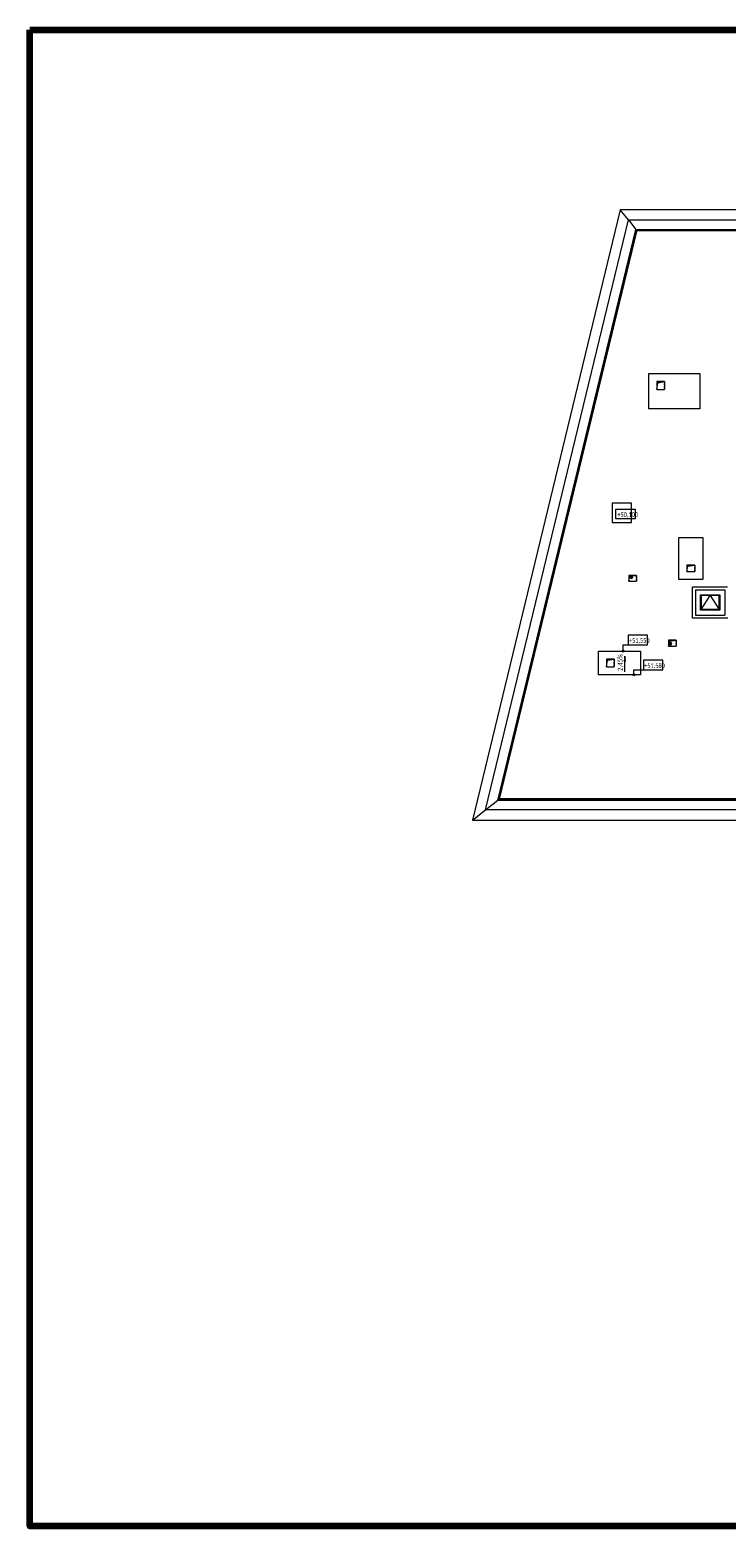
# Model space of a CAD drawing. Header units: millimetres. Extents: x -88210283 to 7466349, y -86687 to 22351.
# Tile 1 of 256: x -5667 to 30247, y -86687 to -9481. Entities that reach past the tile are written whole.
import ezdxf

# ---------------------------------------------------------------- set-up
doc = ezdxf.new("R2010")
doc.units = ezdxf.units.MM
doc.linetypes.add('-D1-03x03', pattern=[6, 3, -3])
doc.layers.get('Defpoints').update_dxf_attribs({"color": 31})
for name, color, linetype, lineweight in [('A-000-M_MASS', 7, 'Continuous', 5), ('A-000-MH_MASS', 7, '-D1-03x03', 5), ('A-200-M_WALL', 7, 'Continuous', 5), ('A-200-M_WALL_EXT', 7, 'Continuous', 5), ('A-230-M_FLOOR', 7, 'Continuous', 5), ('A-270-M_ROOF', 7, 'Continuous', 5), ('A-325-M_DOOR', 7, 'Continuous', 5), ('A-325-M_DOOR__FRAME', 7, 'Continuous', 5), ('A-325-M_DOOR_PANEL', 7, 'Continuous', 5), ('M-567-M_MECH_EQP', 7, 'Continuous', 5), ('Z-046-A_SPOT_ELEV', 7, 'Continuous', 5), ('Z-046-A_SPOT_SLOPE', 7, 'Continuous', 5), ('Z-060-M_DETAIL', 7, 'Continuous', 5), ('Балясины', 7, 'Continuous', 5), ('Ограждение', 7, 'Continuous', 5), ('Поручни', 7, 'Continuous', 5)]:
    doc.layers.add(name, color=color, linetype=linetype, lineweight=lineweight)
doc.styles.add('Calibri Light_3', font='Calibri light.ttf', dxfattribs={"width": 0.69, "height": 250})
doc.styles.add('Calibri Light_4', font='Calibri light.ttf', dxfattribs={"width": 0.75, "height": 250})
pattern_1 = [(45, (-100, 100), (-282.8427, 282.8427), [200, -600]), (45, (-300, 0), (-282.8427, 282.8427), [600, -200]), (45, (100, -100), (-282.8427, 282.8427), [200, -600])]

# ---------------------------------------------------------------- blocks, each defined once
blk = doc.blocks.new('Ограждение - Ограждение-5484721-50_AS_Plan_15')
at = {"layer": 'Поручни'}
for p, q in [((-55280, -830), (-47913, 29620)), ((-47913, 29620), (-37690, 29620)), ((-47913, 29620), (-47520, 29120)), ((-54632, -277), (-47520, 29120)), ((-47520, 29120), (-37690, 29120)), ((-55280, -830), (-54645, -330)), ((-54645, -330), (-54636, -294)), ((-54607, -330), (-54645, -330)), ((-37690, -330), (-54590, -330)), ((-37690, -830), (-55280, -830))]:
    blk.add_line(p, q, dxfattribs=at)
blk = doc.blocks.new('Ограждение - Ограждение-5485731-50_AS_Plan_15')
at = {"layer": 'Поручни'}
for p, q in [((-48327, 30145), (-55947, -1355)), ((1285, 30145), (-48327, 30145)), ((-47913, 29620), (-48327, 30145)), ((760, 29620), (1285, 30145)), ((1285, 14620), (1285, 30145)), ((1285, 14620), (1250, 14620)), ((1250, 11570), (1285, 11570)), ((1285, -1355), (1285, 11570)), ((-55947, -1355), (-55280, -830)), ((-55947, -1355), (1285, -1355)), ((1285, -1355), (760, -830))]:
    blk.add_line(p, q, dxfattribs=at)
blk = doc.blocks.new('RST_AR_KMN_R22_B1_FCD_rvt-1-50_AS_Plan_15')
at = {"layer": 'Ограждение', "lineweight": 5}
for name in ['Ограждение - Ограждение-5485731-50_AS_Plan_15', 'Ограждение - Ограждение-5484721-50_AS_Plan_15']:
    blk.add_blockref(name, (36940, 75), dxfattribs=at)
blk = doc.blocks.new('A_MEQ_OpeningShaft-Rectangular - ВК-6586861-50_AS_Plan_15')
at = {"layer": 'Z-060-M_DETAIL', "linetype": '-D1-03x03'}
blk.add_hatch(color=256, dxfattribs=at).paths.add_polyline_path([(0, -300), (43, -43), (400, 0), (0, 0), (0, -79)])
at = {"layer": 'A-000-MH_MASS'}
for p, q in [((400, 0), (0, 0)), ((0, 0), (0, -300)), ((400, -300), (400, 0)), ((0, -300), (400, -300))]:
    blk.add_line(p, q, dxfattribs=at)
at = {"layer": 'Z-060-M_DETAIL'}
for p, q in [((400, 0), (0, 0)), ((0, 0), (0, -300)), ((0, -300), (43, -43)), ((0, -300), (400, -300)), ((43, -43), (400, 0)), ((400, 0), (400, -300))]:
    blk.add_line(p, q, dxfattribs=at)
blk = doc.blocks.new('Ограждение - Ограждение-5816884-50_AS_Plan_15')
at = {"layer": 'Ограждение', "true_color": 0x787878}
h = blk.add_hatch(dxfattribs=at)
h.set_pattern_fill('FP_41', color=8, style=0, pattern_type=2)
h.set_pattern_definition(pattern_1)
h.paths.add_polyline_path([(-750, 29171), (-750, 29179), (-10580, 29179), (-10580, 29171), (-2162, 29171)])
h = blk.add_hatch(dxfattribs=at)
h.set_pattern_fill('FP_41', color=8, style=0, pattern_type=2)
h.set_pattern_definition(pattern_1)
h.paths.add_polyline_path([(-750, 29170), (-750, 29171), (-2162, 29170)])
h.paths.add_polyline_path([(-10566, 29170), (-10565, 29171), (-10580, 29170)])
h = blk.add_hatch(dxfattribs=at)
h.set_pattern_fill('FP_41', color=8, style=0, pattern_type=2)
h.set_pattern_definition(pattern_1)
h.paths.add_polyline_path([(-750, 29162), (-750, 29170), (-10580, 29170), (-10580, 29162), (-2162, 29162)])
at = {"layer": 'Поручни'}
for p, q in [((-10580, 29179), (-10580, 29195)), ((-10580, 29171), (-10580, 29179)), ((-750, 29179), (-10580, 29179)), ((-10546, 29179), (-10580, 29179)), ((-10580, 29170), (-10580, 29171)), ((-750, 29171), (-10580, 29171)), ((-10580, 29162), (-10580, 29170)), ((-750, 29170), (-10580, 29170)), ((-750, 29162), (-10580, 29162)), ((-10580, 29145), (-10580, 29161)), ((-10551, 29161), (-10580, 29161)), ((-10580, 29145), (-10554, 29145)), ((-10537, 29145), (-750, 29145)), ((-750, 29161), (-10533, 29161)), ((-750, 29179), (-10529, 29179))]:
    blk.add_line(p, q, dxfattribs=at)
blk = doc.blocks.new('A_MEQ_OpeningShaft-Rectangular - ВК-8494392-50_AS_Plan_15')
at = {"layer": 'Z-060-M_DETAIL', "linetype": '-D1-03x03'}
blk.add_hatch(color=256, dxfattribs=at).paths.add_polyline_path([(0, -400), (57, -57), (400, 0), (0, 0)])
at = {"layer": 'A-000-MH_MASS'}
for p, q in [((400, 0), (0, 0)), ((0, 0), (0, -400)), ((400, -400), (400, 0)), ((0, -400), (400, -400))]:
    blk.add_line(p, q, dxfattribs=at)
at = {"layer": 'Z-060-M_DETAIL'}
for p, q in [((400, 0), (0, 0)), ((0, 0), (0, -400)), ((0, -400), (57, -57)), ((0, -400), (400, -400)), ((57, -57), (400, 0)), ((400, 0), (400, -400))]:
    blk.add_line(p, q, dxfattribs=at)
blk = doc.blocks.new('A_MEQ_OpeningShaft-Rectangular - ВК-9569143-50_AS_Plan_15')
at = {"layer": 'Z-060-M_DETAIL', "linetype": '-D1-03x03'}
blk.add_hatch(color=256, dxfattribs=at).paths.add_polyline_path([(0, -400), (57, -57), (400, 0), (0, 0)])
at = {"layer": 'A-000-MH_MASS'}
for p, q in [((400, 0), (0, 0)), ((0, 0), (0, -400)), ((400, -400), (400, 0)), ((0, -400), (400, -400))]:
    blk.add_line(p, q, dxfattribs=at)
at = {"layer": 'Z-060-M_DETAIL'}
for p, q in [((400, 0), (0, 0)), ((0, 0), (0, -400)), ((0, -400), (57, -57)), ((0, -400), (400, -400)), ((57, -57), (400, 0)), ((400, 0), (400, -400))]:
    blk.add_line(p, q, dxfattribs=at)
blk = doc.blocks.new('A_MEQ_OpeningShaft-Rectangular - ВК-8494378-50_AS_Plan_15')
at = {"layer": 'Z-060-M_DETAIL', "linetype": '-D1-03x03'}
blk.add_hatch(color=256, dxfattribs=at).paths.add_polyline_path([(0, -325), (46, -46), (400, 0), (0, 0)])
at = {"layer": 'A-000-MH_MASS'}
for p, q in [((400, 0), (0, 0)), ((0, 0), (0, -325)), ((400, -325), (400, 0)), ((0, -325), (400, -325))]:
    blk.add_line(p, q, dxfattribs=at)
at = {"layer": 'Z-060-M_DETAIL'}
for p, q in [((400, 0), (0, 0)), ((0, 0), (0, -325)), ((0, -325), (46, -46)), ((0, -325), (400, -325)), ((46, -46), (400, 0)), ((400, 0), (400, -325))]:
    blk.add_line(p, q, dxfattribs=at)
blk = doc.blocks.new('A_MEQ_OpeningShaft-Round - ВК-8494413-50_AS_Plan_15')
at = {"layer": 'Z-060-M_DETAIL', "linetype": '-D1-03x03'}
blk.add_hatch(color=256, dxfattribs=at).paths.add_polyline_path([(38, -116), (35, -101), (35, -86), (39, -71), (47, -58), (58, -47), (71, -39), (86, -35), (101, -35), (116, -38), (109, -25), (99, -14), (86, -6), (72, -1), (57, 0), (43, -3), (29, -8), (18, -18), (8, -29), (3, -43), (0, -57), (1, -72), (6, -86), (14, -99), (25, -109)])
at = {"layer": 'A-000-MH_MASS'}
for start, end in [(360, 180), (180, 360)]:
    blk.add_arc((60, -60), 60, start, end, dxfattribs=at)
at = {"layer": 'M-567-M_MECH_EQP'}
blk.add_circle((60, -60), 60, dxfattribs=at)
at = {"layer": 'Z-060-M_DETAIL'}
blk.add_circle((60, -60), 60, dxfattribs=at)
for centre, radius, start, end in [((60, -60), 60, 21.7574, 248.2426), ((96, -96), 61.2, 70.73318, 199.26682)]:
    blk.add_arc(centre, radius, start, end, dxfattribs=at)
blk = doc.blocks.new('A_Заполнение в полу - Люк_1000x800-9551437-50_AS_Plan_15')
at = {"layer": 'A-325-M_DOOR'}
for p, q in [((-460, -360), (0, 360)), ((0, 360), (460, -360))]:
    blk.add_line(p, q, dxfattribs=at)
blk = doc.blocks.new('Ограждение - Ограждение-9863491-50_AS_Plan_15')
at = {"layer": 'Ограждение', "true_color": 0x787878}
h = blk.add_hatch(dxfattribs=at)
h.set_pattern_fill('FP_46', color=8, style=0, pattern_type=2)
h.set_pattern_definition(pattern_1)
h.paths.add_polyline_path([(-17661, -265), (-10537, 29185), (-10544, 29186), (-17669, -264)])
h = blk.add_hatch(dxfattribs=at)
h.set_pattern_fill('FP_46', color=8, style=0, pattern_type=2)
h.set_pattern_definition(pattern_1)
h.paths.add_polyline_path([(-17653, -268), (-10528, 29182), (-10536, 29184), (-17660, -266)])
h = blk.add_hatch(dxfattribs=at)
h.set_pattern_fill('FP_41', color=8, style=0, pattern_type=2)
h.set_pattern_definition(pattern_1)
h.paths.add_polyline_path([(-17658, -250), (-17657, -250), (-17654, -235)])
h.paths.add_polyline_path([(-17642, -185), (-17641, -185), (-17287, 1284)])
at = {"layer": 'Поручни'}
for p, q in [((-10567, 29162), (-17671, -201)), ((-10544, 29186), (-17669, -264)), ((-10537, 29185), (-17661, -265)), ((-10536, 29184), (-17660, -266)), ((-10551, 29162), (-17655, -201)), ((-10528, 29182), (-17653, -268)), ((-10533, 29162), (-17636, -201)), ((-17620, -201), (-10516, 29162)), ((-10561, 29190), (-10563, 29179)), ((-10561, 29190), (-10545, 29187)), ((-10545, 29187), (-10547, 29179)), ((-10544, 29186), (-10537, 29185)), ((-10536, 29184), (-10528, 29182)), ((-10527, 29182), (-10528, 29179)), ((-10527, 29182), (-10512, 29179)), ((-17675, -218), (-17683, -250)), ((-17661, -265), (-17669, -264)), ((-17659, -218), (-17666, -250)), ((-17653, -268), (-17660, -266)), ((-17640, -218), (-17648, -250)), ((-17631, -250), (-17624, -218))]:
    blk.add_line(p, q, dxfattribs=at)
blk = doc.blocks.new('Ограждение - Ограждение-9863512-50_AS_Plan_15')
at = {"layer": 'Ограждение', "true_color": 0x787878}
h = blk.add_hatch(dxfattribs=at)
h.set_pattern_fill('FP_41', color=8, style=0, pattern_type=2)
h.set_pattern_definition(pattern_1)
h.paths.add_polyline_path([(-750, -209), (-750, -201), (-17705, -201), (-17705, -209), (-2162, -209)])
h = blk.add_hatch(dxfattribs=at)
h.set_pattern_fill('FP_41', color=8, style=0, pattern_type=2)
h.set_pattern_definition(pattern_1)
h.paths.add_polyline_path([(-750, -218), (-750, -210), (-17705, -210), (-17705, -218), (-2162, -218)])
h = blk.add_hatch(dxfattribs=at)
h.set_pattern_fill('FP_46', color=8, style=0, pattern_type=2)
h.set_pattern_definition(pattern_1)
h.paths.add_polyline_path([(-750, -210), (-750, -209), (-2162, -210)])
at = {"layer": 'Поручни'}
for p, q in [((-17705, -209), (-17705, -201)), ((-17705, -201), (-750, -201)), ((-17705, -209), (-750, -209)), ((-17705, -218), (-17705, -210)), ((-17705, -210), (-750, -210)), ((-17705, -218), (-750, -218)), ((-17700, -235), (-17662, -235)), ((-17696, -219), (-17658, -219)), ((-17692, -201), (-17654, -201)), ((-17650, -185), (-17688, -185)), ((-17645, -235), (-750, -235)), ((-17641, -219), (-750, -219)), ((-17637, -201), (-750, -201)), ((-750, -185), (-17633, -185))]:
    blk.add_line(p, q, dxfattribs=at)
blk = doc.blocks.new('Высотные отметки - Horizontal-34726-50_AS_Plan_15')
at = {"layer": 'Z-046-A_SPOT_ELEV'}
for p, q in [((-5, 0), (-5, 5)), ((-5, 5), (5, 5)), ((5, 0), (-5, 0)), ((5, 5), (5, 0))]:
    blk.add_line(p, q, dxfattribs=at)

msp = doc.modelspace()

# ---------------------------------------------------------------- hatches: boundary and pattern name
at = {"layer": 'Z-046-A_SPOT_ELEV'}
h = msp.add_hatch(color=256, dxfattribs=at)
edge = h.paths.add_edge_path()
edge.add_arc((24945.5, -41537.4), 50, 0, 360)
h = msp.add_hatch(color=256, dxfattribs=at)
edge = h.paths.add_edge_path()
edge.add_arc((25485.9, -42761.4), 50, 0, 360)
at = {"layer": 'Z-046-A_SPOT_SLOPE'}
msp.add_hatch(color=256, dxfattribs=at).paths.add_polyline_path([(25025.3, -41805), (24992.4, -42055), (25058.2, -42055)])

# ---------------------------------------------------------------- linework, layer by layer
at = {"layer": 'A-200-M_WALL'}
msp.add_line((18529.6, -49229.4), (35378, -49229.4), dxfattribs=at)
at = {"layer": 'A-200-M_WALL_EXT'}
for p, q in [((28516, -38217.4), (30316, -38217.4)), ((28516, -39841.4), (28516, -38217.4)), ((28678, -38379.4), (30178, -38379.4)), ((28678, -38379.4), (28678, -39679.4)), ((30178, -38379.4), (30178, -39679.4)), ((30340, -39841.4), (28516, -39841.4)), ((28678, -39679.4), (28678, -39679.4)), ((28678, -39679.4), (28678, -39679.4)), ((28678, -39679.4), (30178, -39679.4))]:
    msp.add_line(p, q, dxfattribs=at)
at = {"layer": 'A-230-M_FLOOR'}
for p, q in [((25368, -33899.4), (24368, -33899.4)), ((24368, -33899.4), (24368, -34899.4)), ((25368, -34899.4), (25368, -33899.4)), ((24368, -34899.4), (25368, -34899.4))]:
    msp.add_line(p, q, dxfattribs=at)
at = {"layer": 'A-270-M_ROOF'}
for p, q in [((26266, -29041.4), (26266, -27217.4)), ((26266, -27217.4), (28890, -27217.4)), ((28890, -27217.4), (28890, -29041.4)), ((28890, -29041.4), (26266, -29041.4)), ((27816, -37841.4), (27816, -35667.4)), ((27816, -35667.4), (29040, -35667.4)), ((29040, -35667.4), (29040, -37841.4)), ((29040, -37841.4), (27816, -37841.4)), ((23666, -42761.4), (23666, -41537.4)), ((23666, -41537.4), (25840, -41537.4)), ((25840, -41537.4), (25840, -42761.4)), ((25840, -42761.4), (23666, -42761.4))]:
    msp.add_line(p, q, dxfattribs=at)
at = {"layer": 'A-325-M_DOOR__FRAME'}
for p, q in [((28928, -38629.4), (29928, -38629.4)), ((28928, -39429.4), (28928, -38629.4)), ((29888, -38669.4), (28968, -38669.4)), ((28968, -38669.4), (28968, -39389.4)), ((29888, -39389.4), (29888, -38669.4)), ((29928, -38629.4), (29928, -39429.4)), ((29928, -39429.4), (28928, -39429.4)), ((29888, -39389.4), (28968, -39389.4))]:
    msp.add_line(p, q, dxfattribs=at)
at = {"layer": 'A-325-M_DOOR_PANEL'}
for p, q in [((29888, -38669.4), (28968, -38669.4)), ((28968, -38669.4), (28968, -39389.4)), ((29888, -39389.4), (29888, -38669.4)), ((28968, -39389.4), (29888, -39389.4))]:
    msp.add_line(p, q, dxfattribs=at)
at = {"layer": 'Defpoints', "color": 1, "lineweight": 100}
msp.add_lwpolyline([(-5667.5, -9481.1), (107095, -9481.1), (107095, -86686.6), (-5667.5, -86686.6)], close=True, dxfattribs=at)
at = {"layer": 'Z-046-A_SPOT_ELEV'}
for p, q in [((24945.5, -41211.5), (25691, -41211.5)), ((24945.5, -41537.4), (24945.5, -41211.5)), ((25485.9, -42507.3), (26479.2, -42507.3)), ((25485.9, -42761.4), (25485.9, -42507.3))]:
    msp.add_line(p, q, dxfattribs=at)
for centre in [(24945.5, -41537.4), (25485.9, -42761.4)]:
    msp.add_circle(centre, 50, dxfattribs=at)
at = {"layer": 'Z-046-A_SPOT_SLOPE'}
for p, q in [((25025.3, -41805), (24992.4, -42055)), ((24992.4, -42055), (25058.2, -42055)), ((25058.2, -42055), (25025.3, -41805)), ((25025.3, -42605), (25025.3, -41805))]:
    msp.add_line(p, q, dxfattribs=at)

# ---------------------------------------------------------------- block references
at = {"lineweight": 5}
msp.add_blockref('RST_AR_KMN_R22_B1_FCD_rvt-1-50_AS_Plan_15', (36178, -48979.4), dxfattribs=at)
at = {"layer": 'A-000-M_MASS'}
msp.add_blockref('A_Заполнение в полу - Люк_1000x800-9551437-50_AS_Plan_15', (29428, -39029.4), dxfattribs=at)
at = {"layer": 'M-567-M_MECH_EQP'}
for name, p in [('A_MEQ_OpeningShaft-Rectangular - ВК-8494392-50_AS_Plan_15', (26678, -27629.4)), ('A_MEQ_OpeningShaft-Rectangular - ВК-6586861-50_AS_Plan_15', (25228, -37629.4)), ('A_MEQ_OpeningShaft-Round - ВК-8494413-50_AS_Plan_15', (25295.1, -37663.6)), ('A_MEQ_OpeningShaft-Rectangular - ВК-8494378-50_AS_Plan_15', (28228, -37104.4)), ('A_MEQ_OpeningShaft-Rectangular - ВК-6586861-50_AS_Plan_15', (27278, -40979.4)), ('A_MEQ_OpeningShaft-Round - ВК-8494413-50_AS_Plan_15', (27318.4, -41098.3)), ('A_MEQ_OpeningShaft-Rectangular - ВК-9569143-50_AS_Plan_15', (24078, -41949.4))]:
    msp.add_blockref(name, p, dxfattribs=at)
at = {"layer": 'Z-046-A_SPOT_ELEV', "xscale": 99.99999999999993, "yscale": 99.99999999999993, "zscale": 99.99999999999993}
msp.add_blockref('Высотные отметки - Horizontal-34726-50_AS_Plan_15', (25063.7, -34712.5), dxfattribs=at)
at = {"layer": 'Z-046-A_SPOT_ELEV', "extrusion": (0, 0, -1), "xscale": 99.99999999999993, "yscale": 99.99999999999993, "zscale": 99.99999999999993}
for p in [(-25691, -41211.5), (-26479.2, -42507.3)]:
    msp.add_blockref('Высотные отметки - Horizontal-34726-50_AS_Plan_15', p, dxfattribs=at)
at = {"layer": 'Балясины'}
for name in ['Ограждение - Ограждение-9863491-50_AS_Plan_15', 'Ограждение - Ограждение-5816884-50_AS_Plan_15', 'Ограждение - Ограждение-9863512-50_AS_Plan_15']:
    msp.add_blockref(name, (36178, -48979.4), dxfattribs=at)

# ---------------------------------------------------------------- texts
at = {"layer": 'Z-046-A_SPOT_ELEV', "char_height": 250, "width": 1048.964, "attachment_point": 1, "line_spacing_factor": 1.158048, "style": 'Calibri Light_3'}
for s, insert in [('+50,100', (24641.6, -34366)), ('+51,550', (25238.9, -40865)), ('+51,580', (26027.1, -42160.8))]:
    msp.add_mtext(s, dxfattribs=dict(at, insert=insert))
at = {"layer": 'Z-046-A_SPOT_SLOPE', "insert": (24658.8, -42562.6), "char_height": 250, "width": 858.243, "attachment_point": 1, "rotation": 90, "line_spacing_factor": 1.158048, "style": 'Calibri Light_4'}
msp.add_mtext('2,45%', dxfattribs=at)

doc.saveas('drawing.dxf')
